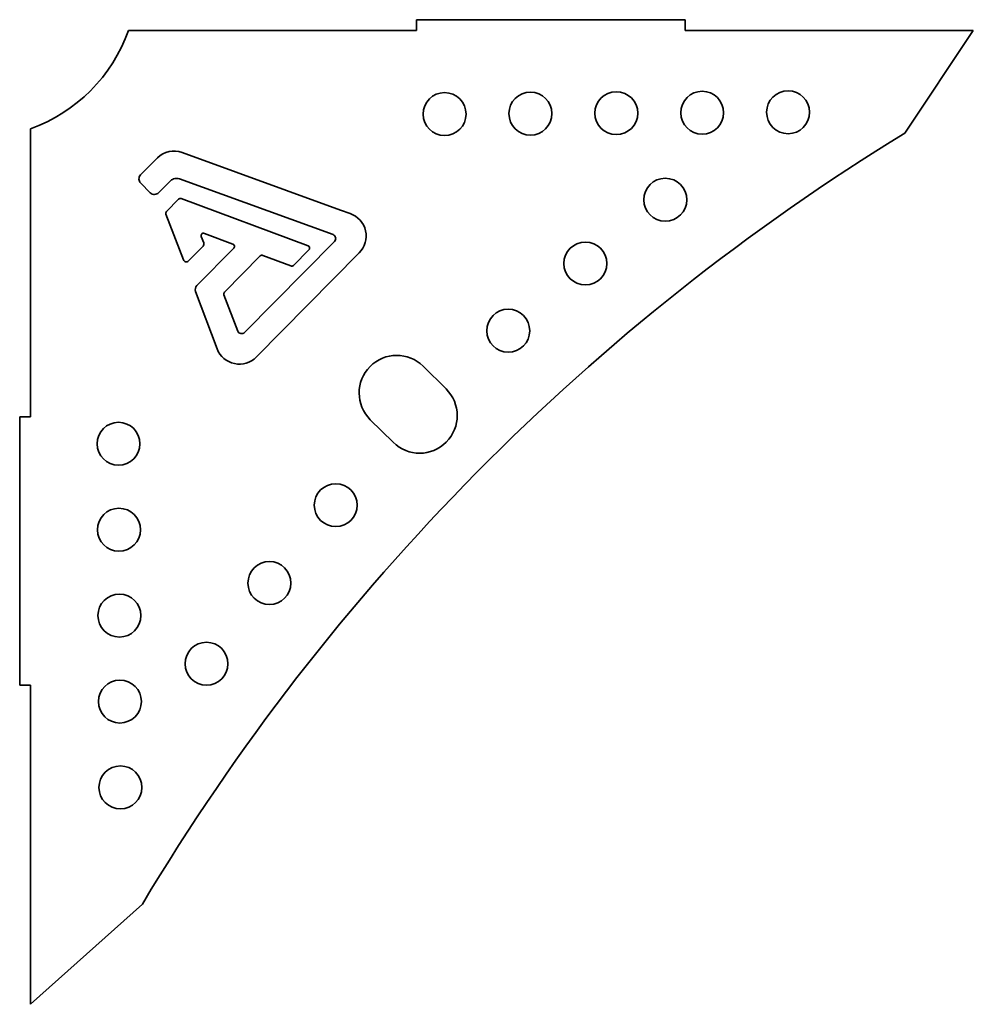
# Model space of a CAD drawing. Extents: x 0 to 178, y -59 to 124.
import ezdxf

# ---------------------------------------------------------------- set-up
doc = ezdxf.new("R2010")
doc.units = 0

msp = doc.modelspace()

# ---------------------------------------------------------------- linework, layer by layer
at = {"color": 7, "lineweight": 35}
for p, q in [((73.961158, 123.961158), (123.961158, 123.961158)), ((73.961158, 121.961158), (20.249618, 121.961158)), ((177.672698, 121.961158), (123.961158, 121.961158)), ((164.922976, 102.837713), (177.672698, 121.961158)), ((2, 50), (2, 103.641957)), ((30.260059, 99.227206), (59.760492, 88.486729)), ((29.758644, 94.323607), (58.376634, 83.927894)), ((30.091433, 90.630627), (53.734844, 81.866048)), ((41.890603, 65.713764), (58.660296, 82.66494)), ((44.081974, 61.136043), (63.274504, 80.536277)), ((0, 50), (0, 0)), ((2, -59.417301), (2, 0)), ((2, -59.417301), (22.875975, -40.746543))]:
    msp.add_line(p, q, dxfattribs=at)
at = {"color": 7, "lineweight": 35, "ltscale": 0.05}
for p, q in [((73.961158, 123.961158), (73.961158, 121.961158)), ((123.961158, 123.961158), (123.961158, 121.961158)), ((0, 50), (2, 50)), ((0, 0), (2, 0))]:
    msp.add_line(p, q, dxfattribs=at)
at = {"color": 7, "lineweight": 35, "ltscale": 0.015356}
msp.add_line((26.669502, 98.981232), (27.231713, 99.228637), dxfattribs=at)
at = {"color": 7, "lineweight": 35, "ltscale": 0.015306}
msp.add_line((27.231713, 99.228637), (27.820559, 99.396225), dxfattribs=at)
at = {"color": 7, "lineweight": 35, "ltscale": 0.01531}
msp.add_line((27.820559, 99.396225), (28.42693, 99.481937), dxfattribs=at)
at = {"color": 7, "lineweight": 35, "ltscale": 0.01537}
msp.add_line((28.42693, 99.481937), (29.041711, 99.483711), dxfattribs=at)
at = {"color": 7, "lineweight": 35, "ltscale": 0.015496}
msp.add_line((29.041711, 99.483711), (29.655792, 99.399488), dxfattribs=at)
at = {"color": 7, "lineweight": 35, "ltscale": 0.015709}
msp.add_line((29.655792, 99.399488), (30.260059, 99.227206), dxfattribs=at)
at = {"color": 7, "lineweight": 35, "ltscale": 0.112075}
msp.add_line((22.508582, 95.068243), (25.661436, 98.255217), dxfattribs=at)
at = {"color": 7, "lineweight": 35, "ltscale": 0.015665}
msp.add_line((25.661436, 98.255217), (26.143038, 98.656072), dxfattribs=at)
at = {"color": 7, "lineweight": 35, "ltscale": 0.01547}
msp.add_line((26.143038, 98.656072), (26.669502, 98.981232), dxfattribs=at)
at = {"color": 7, "lineweight": 35, "ltscale": 0.005294}
msp.add_line((22.221054, 94.275702), (22.234212, 94.48704), dxfattribs=at)
at = {"color": 7, "lineweight": 35, "ltscale": 0.005298}
msp.add_line((22.221054, 94.275702), (22.246989, 94.065365), dxfattribs=at)
at = {"color": 7, "lineweight": 35, "ltscale": 0.005324}
msp.add_line((22.234212, 94.48704), (22.286496, 94.693498), dxfattribs=at)
at = {"color": 7, "lineweight": 35, "ltscale": 0.00534}
msp.add_line((22.246989, 94.065365), (22.311984, 93.861911), dxfattribs=at)
at = {"color": 7, "lineweight": 35, "ltscale": 0.0054}
msp.add_line((22.286496, 94.693498), (22.377942, 94.889193), dxfattribs=at)
at = {"color": 7, "lineweight": 35, "ltscale": 0.00543}
msp.add_line((22.311984, 93.861911), (22.416004, 93.671222), dxfattribs=at)
at = {"color": 7, "lineweight": 35, "ltscale": 0.005541}
msp.add_line((22.377942, 94.889193), (22.508582, 95.068243), dxfattribs=at)
at = {"color": 7, "lineweight": 35, "ltscale": 0.005593}
msp.add_line((22.416004, 93.671222), (22.559015, 93.499181), dxfattribs=at)
at = {"color": 7, "lineweight": 35, "ltscale": 0.077532}
msp.add_line((25.946809, 91.752492), (28.127925, 93.957213), dxfattribs=at)
at = {"color": 7, "lineweight": 35, "ltscale": 0.005608}
msp.add_line((28.127925, 93.957213), (28.296792, 94.104865), dxfattribs=at)
at = {"color": 7, "lineweight": 35, "ltscale": 0.005522}
msp.add_line((28.296792, 94.104865), (28.482212, 94.224888), dxfattribs=at)
at = {"color": 7, "lineweight": 35, "ltscale": 0.00547}
msp.add_line((28.482212, 94.224888), (28.680906, 94.316545), dxfattribs=at)
at = {"color": 7, "lineweight": 35, "ltscale": 0.005447}
for p, q in [((28.680906, 94.316545), (28.889592, 94.379102)), ((28.889592, 94.379102), (29.10499, 94.411822))]:
    msp.add_line(p, q, dxfattribs=at)
at = {"color": 7, "lineweight": 35, "ltscale": 0.005471}
msp.add_line((29.10499, 94.411822), (29.323818, 94.41397), dxfattribs=at)
at = {"color": 7, "lineweight": 35, "ltscale": 0.005523}
msp.add_line((29.323818, 94.41397), (29.542797, 94.38481), dxfattribs=at)
at = {"color": 7, "lineweight": 35, "ltscale": 0.005609}
msp.add_line((29.542797, 94.38481), (29.758644, 94.323607), dxfattribs=at)
at = {"color": 7, "lineweight": 35, "ltscale": 0.062407}
msp.add_line((22.559015, 93.499181), (24.33364, 91.743556), dxfattribs=at)
at = {"color": 7, "lineweight": 35, "ltscale": 0.005776}
msp.add_line((24.33364, 91.743556), (24.513362, 91.598368), dxfattribs=at)
at = {"color": 7, "lineweight": 35, "ltscale": 0.005777}
msp.add_line((25.768651, 91.60535), (25.946809, 91.752492), dxfattribs=at)
at = {"color": 7, "lineweight": 35, "ltscale": 0.005605}
for p, q in [((24.513362, 91.598368), (24.712323, 91.495061)), ((25.570807, 91.499848), (25.768651, 91.60535))]:
    msp.add_line(p, q, dxfattribs=at)
at = {"color": 7, "lineweight": 35, "ltscale": 0.005511}
msp.add_line((24.712323, 91.495061), (24.924036, 91.433596), dxfattribs=at)
at = {"color": 7, "lineweight": 35, "ltscale": 0.005472}
for p, q in [((24.924036, 91.433596), (25.142012, 91.413932)), ((25.142012, 91.413932), (25.359765, 91.436029))]:
    msp.add_line(p, q, dxfattribs=at)
at = {"color": 7, "lineweight": 35, "ltscale": 0.005512}
msp.add_line((25.359765, 91.436029), (25.570807, 91.499848), dxfattribs=at)
at = {"color": 7, "lineweight": 35, "ltscale": 0.080294}
msp.add_line((27.351746, 88.240223), (29.610534, 90.523456), dxfattribs=at)
at = {"color": 7, "lineweight": 35, "ltscale": 0.003282}
msp.add_line((29.610534, 90.523456), (29.715269, 90.602629), dxfattribs=at)
at = {"color": 7, "lineweight": 35, "ltscale": 0.003209}
msp.add_line((29.715269, 90.602629), (29.83537, 90.647959), dxfattribs=at)
at = {"color": 7, "lineweight": 35, "ltscale": 0.003207}
msp.add_line((29.83537, 90.647959), (29.963278, 90.65783), dxfattribs=at)
at = {"color": 7, "lineweight": 35, "ltscale": 0.003275}
msp.add_line((29.963278, 90.65783), (30.091433, 90.630627), dxfattribs=at)
at = {"color": 7, "lineweight": 35, "ltscale": 0.003212}
msp.add_line((27.229876, 88.014267), (27.274002, 88.134942), dxfattribs=at)
at = {"color": 7, "lineweight": 35, "ltscale": 0.003272}
for p, q in [((27.274002, 88.134942), (27.351746, 88.240223)), ((50.536885, 78.101951), (50.66482, 78.07428))]:
    msp.add_line(p, q, dxfattribs=at)
at = {"color": 7, "lineweight": 35, "ltscale": 0.0479}
msp.add_line((59.760492, 88.486729), (61.570738, 87.859006), dxfattribs=at)
at = {"color": 7, "lineweight": 35, "ltscale": 0.003213}
msp.add_line((27.221167, 87.886043), (27.229876, 88.014267), dxfattribs=at)
at = {"color": 7, "lineweight": 35, "ltscale": 0.003277}
msp.add_line((27.221167, 87.886043), (27.249673, 87.758113), dxfattribs=at)
at = {"color": 7, "lineweight": 35, "ltscale": 0.228349}
msp.add_line((27.249673, 87.758113), (30.517133, 79.228591), dxfattribs=at)
at = {"color": 7, "lineweight": 35, "ltscale": 0.014248}
msp.add_line((61.570738, 87.859006), (62.096623, 87.639295), dxfattribs=at)
at = {"color": 7, "lineweight": 35, "ltscale": 0.014031}
for p, q in [((62.096623, 87.639295), (62.583035, 87.359268)), ((64.537989, 84.106318), (64.559863, 83.545502))]:
    msp.add_line(p, q, dxfattribs=at)
at = {"color": 7, "lineweight": 35, "ltscale": 0.013894}
msp.add_line((62.583035, 87.359268), (63.025894, 87.023492), dxfattribs=at)
at = {"color": 7, "lineweight": 35, "ltscale": 0.013828}
msp.add_line((63.025894, 87.023492), (63.421125, 86.636537), dxfattribs=at)
at = {"color": 7, "lineweight": 35, "ltscale": 0.013829}
msp.add_line((63.421125, 86.636537), (63.764649, 86.202971), dxfattribs=at)
at = {"color": 7, "lineweight": 35, "ltscale": 0.013897}
msp.add_line((63.764649, 86.202971), (64.05239, 85.727362), dxfattribs=at)
at = {"color": 7, "lineweight": 35, "ltscale": 0.014035}
msp.add_line((64.05239, 85.727362), (64.280269, 85.214278), dxfattribs=at)
at = {"color": 7, "lineweight": 35, "ltscale": 0.014252}
msp.add_line((64.280269, 85.214278), (64.44421, 84.668289), dxfattribs=at)
at = {"color": 7, "lineweight": 35, "ltscale": 0.014244}
msp.add_line((64.44421, 84.668289), (64.537989, 84.106318), dxfattribs=at)
at = {"color": 7, "lineweight": 35, "ltscale": 0.003259}
msp.add_line((33.789704, 83.701072), (33.799964, 83.831043), dxfattribs=at)
at = {"color": 7, "lineweight": 35, "ltscale": 0.003489}
msp.add_line((33.789704, 83.701072), (33.82054, 83.564974), dxfattribs=at)
at = {"color": 7, "lineweight": 35, "ltscale": 0.003163}
msp.add_line((33.799964, 83.831043), (33.845606, 83.949051), dxfattribs=at)
at = {"color": 7, "lineweight": 35, "ltscale": 0.031647}
msp.add_line((33.82054, 83.564974), (34.280672, 82.385702), dxfattribs=at)
at = {"color": 7, "lineweight": 35, "ltscale": 0.003134}
for p, q in [((33.845606, 83.949051), (33.920913, 84.049255)), ((33.920913, 84.049255), (34.020171, 84.125816))]:
    msp.add_line(p, q, dxfattribs=at)
at = {"color": 7, "lineweight": 35, "ltscale": 0.003164}
msp.add_line((34.020171, 84.125816), (34.137665, 84.172895), dxfattribs=at)
at = {"color": 7, "lineweight": 35, "ltscale": 0.003264}
msp.add_line((34.137665, 84.172895), (34.267678, 84.184652), dxfattribs=at)
at = {"color": 7, "lineweight": 35, "ltscale": 0.003499}
msp.add_line((34.267678, 84.184652), (34.404497, 84.15525), dxfattribs=at)
at = {"color": 7, "lineweight": 35, "ltscale": 0.142197}
msp.add_line((34.404497, 84.15525), (39.731029, 82.160205), dxfattribs=at)
at = {"color": 7, "lineweight": 35, "ltscale": 0.005054}
msp.add_line((58.376634, 83.927894), (58.556211, 83.835034), dxfattribs=at)
at = {"color": 7, "lineweight": 35, "ltscale": 0.004806}
msp.add_line((58.556211, 83.835034), (58.698597, 83.705876), dxfattribs=at)
at = {"color": 7, "lineweight": 35, "ltscale": 0.005056}
msp.add_line((58.660296, 82.66494), (58.78291, 82.825785), dxfattribs=at)
at = {"color": 7, "lineweight": 35, "ltscale": 0.004689}
msp.add_line((58.698597, 83.705876), (58.8018, 83.549282), dxfattribs=at)
at = {"color": 7, "lineweight": 35, "ltscale": 0.004808}
msp.add_line((58.78291, 82.825785), (58.856375, 83.003504), dxfattribs=at)
at = {"color": 7, "lineweight": 35, "ltscale": 0.004646}
for p, q in [((58.8018, 83.549282), (58.863827, 83.374114)), ((58.863827, 83.374114), (58.882683, 83.189234))]:
    msp.add_line(p, q, dxfattribs=at)
at = {"color": 7, "lineweight": 35, "ltscale": 0.00469}
msp.add_line((58.856375, 83.003504), (58.882683, 83.189234), dxfattribs=at)
at = {"color": 7, "lineweight": 35, "ltscale": 0.013831}
msp.add_line((64.394566, 82.45101), (64.511499, 82.991761), dxfattribs=at)
at = {"color": 7, "lineweight": 35, "ltscale": 0.013896}
msp.add_line((64.511499, 82.991761), (64.559863, 83.545502), dxfattribs=at)
at = {"color": 7, "lineweight": 35, "ltscale": 0.096919}
msp.add_line((31.430997, 79.036846), (34.157473, 81.792829), dxfattribs=at)
at = {"color": 7, "lineweight": 35, "ltscale": 0.244427}
msp.add_line((33.018694, 74.463202), (39.894826, 81.413749), dxfattribs=at)
at = {"color": 7, "lineweight": 35, "ltscale": 0.004031}
msp.add_line((34.157473, 81.792829), (34.253078, 81.922644), dxfattribs=at)
at = {"color": 7, "lineweight": 35, "ltscale": 0.003949}
msp.add_line((34.253078, 81.922644), (34.306729, 82.071197), dxfattribs=at)
at = {"color": 7, "lineweight": 35, "ltscale": 0.004024}
msp.add_line((34.280672, 82.385702), (34.316551, 82.228783), dxfattribs=at)
at = {"color": 7, "lineweight": 35, "ltscale": 0.003947}
msp.add_line((34.306729, 82.071197), (34.316551, 82.228783), dxfattribs=at)
at = {"color": 7, "lineweight": 35, "ltscale": 0.002979}
for p, q in [((39.731029, 82.160205), (39.836332, 82.104434)), ((53.734844, 81.866048), (53.840356, 81.810691))]:
    msp.add_line(p, q, dxfattribs=at)
at = {"color": 7, "lineweight": 35, "ltscale": 0.002834}
msp.add_line((39.836332, 82.104434), (39.91965, 82.02759), dxfattribs=at)
at = {"color": 7, "lineweight": 35, "ltscale": 0.002976}
msp.add_line((39.894826, 81.413749), (39.967057, 81.508374), dxfattribs=at)
at = {"color": 7, "lineweight": 35, "ltscale": 0.005463}
msp.add_line((39.91965, 82.02759), (40.015824, 81.831382), dxfattribs=at)
at = {"color": 7, "lineweight": 35, "ltscale": 0.002832}
for p, q in [((39.967057, 81.508374), (40.010549, 81.612971)), ((53.840356, 81.810691), (53.923895, 81.734167))]:
    msp.add_line(p, q, dxfattribs=at)
at = {"color": 7, "lineweight": 35, "ltscale": 0.005462}
for p, q in [((40.010549, 81.612971), (40.015824, 81.831382)), ((54.015322, 81.319881), (54.020454, 81.538314))]:
    msp.add_line(p, q, dxfattribs=at)
at = {"color": 7, "lineweight": 35, "ltscale": 0.102399}
msp.add_line((51.018651, 78.208433), (53.899303, 81.12026), dxfattribs=at)
at = {"color": 7, "lineweight": 35, "ltscale": 0.002984}
msp.add_line((53.899303, 81.12026), (53.971748, 81.215132), dxfattribs=at)
at = {"color": 7, "lineweight": 35, "ltscale": 0.005459}
msp.add_line((53.923895, 81.734167), (54.020454, 81.538314), dxfattribs=at)
at = {"color": 7, "lineweight": 35, "ltscale": 0.002836}
msp.add_line((53.971748, 81.215132), (54.015322, 81.319881), dxfattribs=at)
at = {"color": 7, "lineweight": 35, "ltscale": 0.014249}
msp.add_line((63.274504, 80.536277), (63.649033, 80.965885), dxfattribs=at)
at = {"color": 7, "lineweight": 35, "ltscale": 0.014034}
msp.add_line((63.649033, 80.965885), (63.961665, 81.432154), dxfattribs=at)
at = {"color": 7, "lineweight": 35, "ltscale": 0.013898}
msp.add_line((63.961665, 81.432154), (64.210732, 81.929169), dxfattribs=at)
at = {"color": 7, "lineweight": 35, "ltscale": 0.013832}
msp.add_line((64.210732, 81.929169), (64.394566, 82.45101), dxfattribs=at)
at = {"color": 7, "lineweight": 35, "ltscale": 0.00364}
msp.add_line((30.517133, 79.228591), (30.586096, 79.10035), dxfattribs=at)
at = {"color": 7, "lineweight": 35, "ltscale": 0.003462}
msp.add_line((30.586096, 79.10035), (30.680718, 78.999214), dxfattribs=at)
at = {"color": 7, "lineweight": 35, "ltscale": 0.003378}
msp.add_line((30.680718, 78.999214), (30.794638, 78.926527), dxfattribs=at)
at = {"color": 7, "lineweight": 35, "ltscale": 0.003348}
msp.add_line((30.794638, 78.926527), (30.921491, 78.883633), dxfattribs=at)
at = {"color": 7, "lineweight": 35, "ltscale": 0.003349}
msp.add_line((30.921491, 78.883633), (31.054917, 78.871874), dxfattribs=at)
at = {"color": 7, "lineweight": 35, "ltscale": 0.003381}
msp.add_line((31.054917, 78.871874), (31.188551, 78.892595), dxfattribs=at)
at = {"color": 7, "lineweight": 35, "ltscale": 0.003466}
msp.add_line((31.188551, 78.892595), (31.316032, 78.947138), dxfattribs=at)
at = {"color": 7, "lineweight": 35, "ltscale": 0.003646}
msp.add_line((31.316032, 78.947138), (31.430997, 79.036846), dxfattribs=at)
at = {"color": 7, "lineweight": 35, "ltscale": 0.236929}
msp.add_line((38.150758, 73.219044), (44.815959, 79.956377), dxfattribs=at)
at = {"color": 7, "lineweight": 35, "ltscale": 0.003289}
msp.add_line((44.815959, 79.956377), (44.921007, 80.035607), dxfattribs=at)
at = {"color": 7, "lineweight": 35, "ltscale": 0.003222}
msp.add_line((44.921007, 80.035607), (45.041699, 80.080848), dxfattribs=at)
at = {"color": 7, "lineweight": 35, "ltscale": 0.003221}
for p, q in [((45.041699, 80.080848), (45.170176, 80.09032)), ((50.793096, 78.083986), (50.913709, 78.129296))]:
    msp.add_line(p, q, dxfattribs=at)
at = {"color": 7, "lineweight": 35, "ltscale": 0.003286}
for p, q in [((45.170176, 80.09032), (45.298577, 80.062242)), ((50.913709, 78.129296), (51.018651, 78.208433))]:
    msp.add_line(p, q, dxfattribs=at)
at = {"color": 7, "lineweight": 35, "ltscale": 0.139827}
msp.add_line((45.298577, 80.062242), (50.536885, 78.101951), dxfattribs=at)
at = {"color": 7, "lineweight": 35, "ltscale": 0.003216}
msp.add_line((50.66482, 78.07428), (50.793096, 78.083986), dxfattribs=at)
at = {"color": 7, "lineweight": 35, "ltscale": 0.007612}
for p, q in [((32.708355, 73.623933), (32.729532, 73.927661)), ((32.729532, 73.927661), (32.834271, 74.213555))]:
    msp.add_line(p, q, dxfattribs=at)
at = {"color": 7, "lineweight": 35, "ltscale": 0.007758}
msp.add_line((32.708355, 73.623933), (32.774622, 73.320785), dxfattribs=at)
at = {"color": 7, "lineweight": 35, "ltscale": 0.007759}
msp.add_line((32.834271, 74.213555), (33.018694, 74.463202), dxfattribs=at)
at = {"color": 7, "lineweight": 35, "ltscale": 0.284431}
msp.add_line((32.774622, 73.320785), (36.773883, 62.669608), dxfattribs=at)
at = {"color": 7, "lineweight": 35, "ltscale": 0.003238}
msp.add_line((38.019425, 72.861439), (38.027667, 72.990688), dxfattribs=at)
at = {"color": 7, "lineweight": 35, "ltscale": 0.003304}
msp.add_line((38.019425, 72.861439), (38.049231, 72.73268), dxfattribs=at)
at = {"color": 7, "lineweight": 35, "ltscale": 0.003242}
msp.add_line((38.027667, 72.990688), (38.072073, 73.112524), dxfattribs=at)
at = {"color": 7, "lineweight": 35, "ltscale": 0.18069}
msp.add_line((38.049231, 72.73268), (40.625751, 65.979904), dxfattribs=at)
at = {"color": 7, "lineweight": 35, "ltscale": 0.003311}
msp.add_line((38.072073, 73.112524), (38.150758, 73.219044), dxfattribs=at)
at = {"color": 7, "lineweight": 35, "ltscale": 0.00504}
msp.add_line((40.625751, 65.979904), (40.721202, 65.802328), dxfattribs=at)
at = {"color": 7, "lineweight": 35, "ltscale": 0.004794}
msp.add_line((40.721202, 65.802328), (40.852174, 65.662249), dxfattribs=at)
at = {"color": 7, "lineweight": 35, "ltscale": 0.004678}
msp.add_line((40.852174, 65.662249), (41.009856, 65.561532), dxfattribs=at)
at = {"color": 7, "lineweight": 35, "ltscale": 0.004635}
for p, q in [((41.009856, 65.561532), (41.185441, 65.502046)), ((41.185441, 65.502046), (41.370117, 65.485659))]:
    msp.add_line(p, q, dxfattribs=at)
at = {"color": 7, "lineweight": 35, "ltscale": 0.004679}
msp.add_line((41.370117, 65.485659), (41.555076, 65.514238), dxfattribs=at)
at = {"color": 7, "lineweight": 35, "ltscale": 0.004797}
msp.add_line((41.555076, 65.514238), (41.731508, 65.58965), dxfattribs=at)
at = {"color": 7, "lineweight": 35, "ltscale": 0.005045}
msp.add_line((41.731508, 65.58965), (41.890603, 65.713764), dxfattribs=at)
at = {"color": 7, "lineweight": 35, "ltscale": 0.014073}
for p, q in [((36.773883, 62.669608), (37.007678, 62.157541)), ((40.009194, 59.911332), (40.566271, 59.83039))]:
    msp.add_line(p, q, dxfattribs=at)
at = {"color": 7, "lineweight": 35, "ltscale": 0.013875}
msp.add_line((37.007678, 62.157541), (37.299421, 61.685409), dxfattribs=at)
at = {"color": 7, "lineweight": 35, "ltscale": 0.01375}
msp.add_line((37.299421, 61.685409), (37.644514, 61.25714), dxfattribs=at)
at = {"color": 7, "lineweight": 35, "ltscale": 0.01369}
msp.add_line((37.644514, 61.25714), (38.038354, 60.876666), dxfattribs=at)
at = {"color": 7, "lineweight": 35, "ltscale": 0.013691}
msp.add_line((38.038354, 60.876666), (38.476343, 60.547918), dxfattribs=at)
at = {"color": 7, "lineweight": 35, "ltscale": 0.013753}
msp.add_line((38.476343, 60.547918), (38.953879, 60.274826), dxfattribs=at)
at = {"color": 7, "lineweight": 35, "ltscale": 0.013883}
msp.add_line((43.204339, 60.446223), (43.661673, 60.761211), dxfattribs=at)
at = {"color": 7, "lineweight": 35, "ltscale": 0.014079}
for p, q in [((43.661673, 60.761211), (44.081974, 61.136043)), ((39.466363, 60.06132), (40.009194, 59.911332))]:
    msp.add_line(p, q, dxfattribs=at)
at = {"color": 7, "lineweight": 35, "ltscale": 0.013879}
msp.add_line((38.953879, 60.274826), (39.466363, 60.06132), dxfattribs=at)
at = {"color": 7, "lineweight": 35, "ltscale": 0.013878}
msp.add_line((40.566271, 59.83039), (41.121301, 59.819825), dxfattribs=at)
at = {"color": 7, "lineweight": 35, "ltscale": 0.013756}
msp.add_line((41.121301, 59.819825), (41.668454, 59.877881), dxfattribs=at)
at = {"color": 7, "lineweight": 35, "ltscale": 0.013697}
msp.add_line((41.668454, 59.877881), (42.201899, 60.002803), dxfattribs=at)
at = {"color": 7, "lineweight": 35, "ltscale": 0.013698}
msp.add_line((42.201899, 60.002803), (42.715804, 60.192836), dxfattribs=at)
at = {"color": 7, "lineweight": 35, "ltscale": 0.013758}
msp.add_line((42.715804, 60.192836), (43.204339, 60.446223), dxfattribs=at)
at = {"color": 7, "lineweight": 35, "ltscale": 0.15}
for p, q in [((75.170603, 59.420585), (79.436015, 55.200839)), ((65.324529, 49.467956), (69.589942, 45.24821))]:
    msp.add_line(p, q, dxfattribs=at)
at = {"color": 7, "lineweight": 35}
for centre in [(79.160592, 106.376201), (95.16036, 106.462311), (111.160129, 106.548421), (127.159897, 106.634531), (143.159665, 106.720641), (120.290219, 90.4285), (105.391446, 78.552683), (91.024869, 66.038294), (18.41458, 44.972786), (58.877853, 33.543378), (18.50069, 28.973018), (46.518825, 19.042933), (18.5868, 12.97325), (34.80406, 4.017196), (18.67291, -3.026519), (18.75902, -19.026287)]:
    msp.add_circle(centre, 4, dxfattribs=at)
for centre, radius, start, end in [((-8.053674, 131.907195), 30, 289.579985, 340.638057), ((384.971327, -256.909967), 421.710409, 121.453047, 149.163674), ((70.247566, 54.44427), 7, 45.30836, 225.30836), ((74.512979, 50.224525), 7, 225.30836, 45.30836)]:
    msp.add_arc(centre, radius, start, end, dxfattribs=at)

doc.saveas('drawing.dxf')
